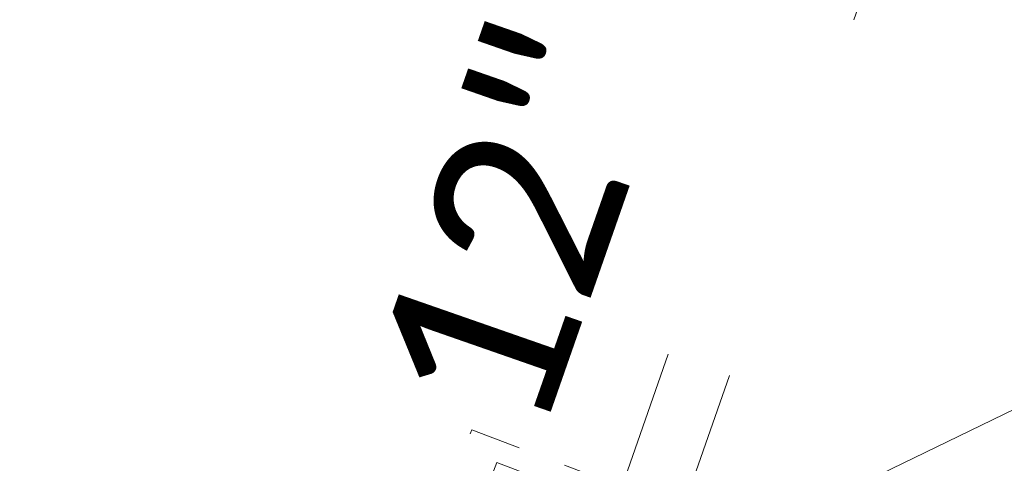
# Model space of a CAD drawing. Extents: x 413123 to 1465301, y 377724 to 504150.
# Tile 112 of 256: x 1463510 to 1463526, y 433114 to 433121. Entities that reach past the tile are written whole.
import ezdxf

# ---------------------------------------------------------------- set-up
doc = ezdxf.new("R2010")
doc.units = 0
doc.header["$MEASUREMENT"] = 0
for name, pattern in [('DGN Style 1', [8.732639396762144, 0.01453018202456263, -8.71810921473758]), ('DGN Style 2', [14.530182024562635, 8.71810921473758, -5.812072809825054]), ('DGN Style 3', [20.34225483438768, 14.53018202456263, -5.812072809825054]), ('DGN Style 4', [23.262821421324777, 11.62414561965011, -5.812072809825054, 0.01453018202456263, -5.812072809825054]), ('DGN Style 5', [10.171127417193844, 4.35905460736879, -5.812072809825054]), ('DGN Style 6', [27.636406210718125, 10.17112741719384, -5.812072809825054, 0.01453018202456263, -5.812072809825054, 0.01453018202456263, -5.812072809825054]), ('DGN Style 7', [29.06036404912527, 13.07716382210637, -5.812072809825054, 4.35905460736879, -5.812072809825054]), ('drainage01', [1.5999968, 0.8499983, -0.7499985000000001])]:
    doc.linetypes.add(name, pattern=pattern)
for name, color, linetype, lineweight in [('DR_X_Cells', 151, 'DGN Style 2', 0), ('DR_X_Cells (Construction)', 151, 'DGN Style 2', 0), ('DR_X_Storm_Sewer', 151, 'DGN Style 5', 0), ('DR_X_Text', 7, 'Continuous', 0), ('GK_Drainage_Nodes (Construction)', 7, 'Continuous', 53), ('PV_X_Curb', 120, 'DGN Style 1', 0), ('PV_X_EOP', 7, 'DGN Style 3', 0)]:
    doc.layers.add(name, color=color, linetype=linetype, lineweight=lineweight)
doc.layers.add('SV_Observation (Construction)', color=97, linetype='DGN Style 1', lineweight=0, transparency=0.9)
doc.styles.add('X_Straight-Normal LS 0.50', font='calibril.ttf', dxfattribs={"height": 0.13999972})
doc.styles.add('X_Straight-Normal LS 0.50_0', font='calibril.ttf')
doc.dimstyles.new('X_Dec-0  Masked  Straight', dxfattribs={"dimtxt": 0.13999972, "dimasz": 0.13999972, "dimexe": 0.06999986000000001, "dimexo": 0.06999986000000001, "dimgap": 0.06999986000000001, "dimtad": 1, "dimdec": 0, "dimzin": 3, "dimdsep": 46, "dimtxsty": 'X_Straight-Normal LS 0.50_0', "dimcen": 0, "dimclrd": 7, "dimclre": 7, "dimaunit": 1, "dimadec": 4, "dimazin": 2, "dimtfac": 1, "dimtdec": 0, "dimtofl": 0, "dimtmove": 1, "dimatfit": 1, "dimfxl": 1, "dimtolj": 1, "dimtzin": 3, "dimlwd": 0, "dimlwe": 0, "dimarcsym": 0})

# ---------------------------------------------------------------- blocks, each defined once
blk = doc.blocks.new('CB3-X_17')
at = {"layer": 'DR_X_Cells', "color": 151, "linetype": 'Continuous', "lineweight": 0}
for p, q in [((-2.499994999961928, -0.6258775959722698), (-1.875822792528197, 0)), ((-0.3146654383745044, -1.833329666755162), (1.513668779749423, 0)), ((-2.499994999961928, -1.758795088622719), (-0.7459922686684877, -1.164153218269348e-10)), ((-1.444495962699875, -1.833329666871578), (0.3838382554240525, -1.164153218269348e-10)), ((0.8151650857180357, -1.833329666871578), (2.499994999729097, -0.1438963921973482)), ((1.944995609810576, -1.833329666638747), (2.499994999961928, -1.276813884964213))]:
    blk.add_line(p, q, dxfattribs=at)
at = {"layer": 'DR_X_Cells', "color": 151, "linetype": 'drainage01', "lineweight": 0}
blk.add_3dface([(-3.041660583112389, 1.417497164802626), (3.041660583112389, 1.417497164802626), (3.041660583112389, -2.166662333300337), (-3.041660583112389, -2.166662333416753)], dxfattribs=at)
at = {"layer": 'DR_X_Cells', "color": 151, "linetype": 'Continuous', "lineweight": 0}
blk.add_3dface([(-2.499994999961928, -1.164153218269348e-10), (2.499994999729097, -2.328306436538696e-10), (2.499994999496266, -1.833329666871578), (-2.499995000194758, -1.833329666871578)], dxfattribs=at)
at = {"layer": 'DR_X_Cells (Construction)', "color": 20, "linetype": 'drainage01', "lineweight": 0}
blk.add_3dface([(-2.374995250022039, 0.7499984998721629), (2.374995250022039, 0.7499984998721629), (2.374995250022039, -1.499996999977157), (-2.374995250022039, -1.499996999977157)], dxfattribs=at)
at = {"layer": 'GK_Drainage_Nodes (Construction)', "color": 21, "linetype": 'DGN Style 2', "lineweight": 53}
blk.add_point((-2.328306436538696e-10, 1.416663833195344), dxfattribs=at)
at = {"layer": 'GK_Drainage_Nodes (Construction)', "color": 61, "linetype": 'DGN Style 6', "lineweight": 53}
for p in [(0, 0.7499984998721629), (-2.374995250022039, -0.3749992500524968), (2.374995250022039, -0.3749992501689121), (0, -1.499996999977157)]:
    blk.add_point(p, dxfattribs=at)
at = {"layer": 'GK_Drainage_Nodes (Construction)', "color": 21, "linetype": 'DGN Style 5', "lineweight": 53}
blk.add_point((0, 0), dxfattribs=at)
at = {"layer": 'GK_Drainage_Nodes (Construction)', "color": 40, "linetype": 'DGN Style 4', "lineweight": 53}
blk.add_point((0, 0), dxfattribs=at)
at = {"layer": 'GK_Drainage_Nodes (Construction)', "color": 151, "linetype": 'DGN Style 7', "lineweight": 53}
blk.add_point((0, -0.3749992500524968), dxfattribs=at)
at = {"layer": 'GK_Drainage_Nodes (Construction)', "color": 223, "linetype": 'DGN Style 1', "lineweight": 53}
blk.add_point((-2.328306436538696e-10, -2.166662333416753), dxfattribs=at)

msp = doc.modelspace()

# ---------------------------------------------------------------- linework, layer by layer
at = {"layer": 'DR_X_Storm_Sewer'}
for p, q in [((1463518.947702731, 433111.665104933, 572.1734611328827), (1463524.105510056, 433126.4447667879, 572.1734611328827)), ((1463519.8918609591, 433111.3356125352, 572.1734611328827), (1463525.0496682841, 433126.1152743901, 572.1734611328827))]:
    msp.add_line(p, q, dxfattribs=at)
at = {"layer": 'PV_X_Curb'}
for points, knots in [([(1463694.730807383, 433042.1012902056, 573.2000085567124), (1463688.122071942, 433044.6665198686, 573.2117681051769), (1463681.5133365, 433047.2317495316, 573.2235276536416), (1463674.904601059, 433049.7969791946, 573.2352872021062), (1463669.906627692, 433051.7384291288, 573.2422034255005), (1463664.908654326, 433053.679879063, 573.249119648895), (1463659.910680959, 433055.6213289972, 573.2560358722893), (1463659.31440991, 433055.8530469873, 573.3282538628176), (1463658.718138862, 433056.0847649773, 573.400471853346), (1463658.121867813, 433056.3164829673, 573.4726898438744), (1463656.811811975, 433056.8455353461, 573.4691755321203), (1463655.501756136, 433057.3745877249, 573.4656612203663), (1463654.191700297, 433057.9036401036, 573.4621469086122), (1463647.078403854, 433060.7016199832, 573.4311409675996), (1463639.965107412, 433063.4995998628, 573.4001350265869), (1463632.851810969, 433066.2975797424, 573.3691290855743), (1463626.603526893, 433068.7760307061, 573.3262890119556), (1463620.355242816, 433071.25448167, 573.2834489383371), (1463614.10695874, 433073.7329326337, 573.2406088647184), (1463606.821724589, 433076.5483492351, 573.1778320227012), (1463599.536490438, 433079.3637658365, 573.1150551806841), (1463592.251256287, 433082.1791824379, 573.052278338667), (1463585.048675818, 433085.0513616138, 572.9767093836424), (1463577.846095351, 433087.9235407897, 572.901140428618), (1463570.643514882, 433090.7957199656, 572.8255714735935), (1463568.520856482, 433091.6009161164, 572.8136526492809), (1463566.398198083, 433092.4061122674, 572.8017338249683), (1463564.275539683, 433093.2113084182, 572.7898150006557), (1463563.658286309, 433093.4932407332, 572.723361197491), (1463563.041032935, 433093.7751730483, 572.6569073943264), (1463562.423779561, 433094.0571053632, 572.5904535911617), (1463557.897842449, 433095.8076798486, 572.5495712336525), (1463553.371905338, 433097.5582543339, 572.5086888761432), (1463548.845968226, 433099.3088288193, 572.4678065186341), (1463541.746736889, 433102.0973839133, 572.4116307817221), (1463534.647505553, 433104.8859390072, 572.3554550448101), (1463527.548274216, 433107.6744941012, 572.2992793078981), (1463527.099574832, 433107.8541490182, 572.3819727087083), (1463526.650875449, 433108.0338039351, 572.4646661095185), (1463526.202176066, 433108.2134588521, 572.5473595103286), (1463518.442801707, 433111.2934591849, 572.5872886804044), (1463510.683427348, 433114.3734595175, 572.6272178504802), (1463502.924052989, 433117.4534598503, 572.6671470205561), (1463495.101662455, 433120.5759616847, 572.6180249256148), (1463487.279271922, 433123.6984635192, 572.5689028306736), (1463479.456881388, 433126.8209653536, 572.5197807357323), (1463474.540841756, 433128.7396558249, 572.5305568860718), (1463469.624802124, 433130.6583462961, 572.5413330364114), (1463464.708762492, 433132.5770367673, 572.5521091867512), (1463464.15178183, 433132.7738995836, 572.4839343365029), (1463463.594801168, 433132.9707623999, 572.4157594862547), (1463463.037820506, 433133.1676252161, 572.3475846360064), (1463455.395093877, 433136.1460172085, 572.2965798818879), (1463447.752367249, 433139.1244092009, 572.2455751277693), (1463440.10964062, 433142.1028011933, 572.1945703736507), (1463439.463345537, 433142.3911085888, 572.2249332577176), (1463438.817050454, 433142.6794159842, 572.2552961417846), (1463438.170755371, 433142.9677233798, 572.2856590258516), (1463431.589276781, 433145.5431962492, 572.3185177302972), (1463425.007798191, 433148.1186691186, 572.351376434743), (1463418.4263196, 433150.6941419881, 572.3842351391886), (1463413.565512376, 433152.6091060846, 572.3506952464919), (1463408.704705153, 433154.5240701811, 572.3171553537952), (1463403.843897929, 433156.4390342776, 572.2836154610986), (1463402.295983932, 433157.0721267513, 572.2966227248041), (1463400.748069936, 433157.7052192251, 572.3096299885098), (1463399.20015594, 433158.3383116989, 572.3226372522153), (1463398.571326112, 433158.6030358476, 572.2531442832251), (1463397.942496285, 433158.8677599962, 572.1836513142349), (1463397.313666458, 433159.1324841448, 572.1141583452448), (1463389.499427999, 433162.1494767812, 572.1431257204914), (1463381.68518954, 433165.1664694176, 572.172093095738), (1463373.87095108, 433168.1834620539, 572.2010604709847), (1463373.202610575, 433168.4242856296, 572.2485422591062), (1463372.53427007, 433168.6651092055, 572.2960240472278), (1463371.865929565, 433168.9059327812, 572.3435058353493), (1463366.852918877, 433170.8940812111, 572.309207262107), (1463361.839908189, 433172.882229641, 572.2749086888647), (1463356.826897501, 433174.8703780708, 572.2406101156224), (1463350.263613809, 433177.4130764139, 572.2105829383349), (1463343.700330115, 433179.955774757, 572.1805557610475), (1463337.137046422, 433182.4984731, 572.1505285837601), (1463332.732110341, 433184.1753668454, 572.1399057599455), (1463328.327174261, 433185.8522605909, 572.129282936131), (1463323.922238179, 433187.5291543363, 572.1186601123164), (1463323.550514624, 433187.6736224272, 572.0672464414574), (1463323.17879107, 433187.8180905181, 572.0158327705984), (1463322.807067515, 433187.9625586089, 571.9644190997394), (1463314.242457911, 433191.4677850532, 571.9189611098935), (1463305.677848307, 433194.9730114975, 571.8735031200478), (1463297.113238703, 433198.4782379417, 571.8280451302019), (1463296.447798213, 433198.6498683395, 571.8729159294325), (1463295.782357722, 433198.8214987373, 571.917786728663), (1463295.116917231, 433198.9931291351, 571.9626575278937), (1463288.43623397, 433201.6173953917, 571.9595616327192), (1463281.755550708, 433204.2416616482, 571.9564657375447), (1463275.074867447, 433206.8659279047, 571.9533698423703), (1463270.698621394, 433208.5836220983, 571.955071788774), (1463266.322375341, 433210.3013162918, 571.9567737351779), (1463261.946129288, 433212.0190104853, 571.9584756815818), (1463261.255964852, 433212.2907585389, 571.8814296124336), (1463260.565800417, 433212.5625065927, 571.8043835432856), (1463259.875635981, 433212.8342546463, 571.7273374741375), (1463253.221984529, 433215.4661261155, 571.684237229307), (1463246.568333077, 433218.0979975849, 571.6411369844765), (1463239.914681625, 433220.7298690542, 571.5980367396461), (1463232.697418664, 433223.5591135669, 571.584901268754), (1463225.480155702, 433226.3883580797, 571.5717657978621), (1463218.262892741, 433229.2176025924, 571.5586303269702), (1463212.689928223, 433231.3845503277, 571.501804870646), (1463207.116963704, 433233.5514980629, 571.4449794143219), (1463201.543999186, 433235.7184457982, 571.3881539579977), (1463197.702392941, 433237.2969398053, 571.3824755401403), (1463193.860786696, 433238.8754338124, 571.376797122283), (1463190.01918045, 433240.4539278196, 571.3711187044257), (1463189.420555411, 433240.6641899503, 571.4587546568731), (1463188.821930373, 433240.874452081, 571.5463906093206), (1463188.223305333, 433241.0847142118, 571.6340265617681), (1463185.054584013, 433242.3131517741, 571.6250500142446), (1463181.885862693, 433243.5415893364, 571.6160734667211), (1463178.717141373, 433244.7700268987, 571.6070969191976), (1463171.181422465, 433247.7347391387, 571.5342143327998), (1463163.645703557, 433250.6994513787, 571.4613317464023), (1463156.10998465, 433253.6641636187, 571.3884491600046), (1463148.761307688, 433256.5197229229, 571.322577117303), (1463141.412630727, 433259.3752822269, 571.2567050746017), (1463134.063953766, 433262.2308415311, 571.1908330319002), (1463126.984343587, 433264.9936274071, 571.2120531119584), (1463119.904733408, 433267.756413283, 571.2332731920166), (1463112.82512323, 433270.519199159, 571.2544932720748), (1463106.948373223, 433272.8554993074, 571.272380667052), (1463101.071623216, 433275.1917994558, 571.290268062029), (1463095.19487321, 433277.5280996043, 571.3081554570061), (1463087.382378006, 433280.5556578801, 571.2445784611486), (1463079.569882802, 433283.583216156, 571.1810014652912), (1463071.757387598, 433286.6107744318, 571.1174244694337), (1463067.011834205, 433288.4980060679, 571.0790224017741), (1463062.266280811, 433290.385237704, 571.0406203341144), (1463057.520727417, 433292.27246934, 571.0022182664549), (1463052.596696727, 433294.1302708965, 570.9741905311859), (1463047.672666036, 433295.988072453, 570.946162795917), (1463042.748635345, 433297.8458740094, 570.9181350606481), (1463040.996474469, 433298.028892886, 570.6600759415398), (1463037.884741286, 433298.0614564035, 570.3732611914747), (1463033.533792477, 433297.4811137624, 570.213053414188), (1463028.578927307, 433295.8351240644, 570.8846791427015), (1463025.750437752, 433293.3300609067, 570.5443428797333), (1463024.222435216, 433291.00068514, 570.5092220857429), (1463023.412434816, 433289.7658735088, 570.490604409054), (1463022.602434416, 433288.5310618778, 570.4719867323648), (1463021.792434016, 433287.2962502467, 570.4533690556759), (1463021.001432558, 433285.3732457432, 570.5012869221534), (1463020.2104311, 433283.4502412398, 570.549204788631), (1463019.419429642, 433281.5272367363, 570.5971226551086), (1463018.531487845, 433279.3825151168, 570.6481372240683), (1463017.643546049, 433277.2377934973, 570.6991517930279), (1463016.755604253, 433275.0930718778, 570.7501663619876), (1463014.741467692, 433270.0950215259, 570.9656913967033), (1463012.727331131, 433265.096971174, 571.181216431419), (1463010.71319457, 433260.0989208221, 571.3967414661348)], [0, 0, 0, 0, 0.01923076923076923, 0.01923076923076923, 0.01923076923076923, 0.03846153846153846, 0.03846153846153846, 0.03846153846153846, 0.05769230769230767, 0.05769230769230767, 0.05769230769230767, 0.07692307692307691, 0.07692307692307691, 0.07692307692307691, 0.09615384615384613, 0.09615384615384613, 0.09615384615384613, 0.1153846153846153, 0.1153846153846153, 0.1153846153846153, 0.1346153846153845, 0.1346153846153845, 0.1346153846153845, 0.1538461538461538, 0.1538461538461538, 0.1538461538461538, 0.1730769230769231, 0.1730769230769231, 0.1730769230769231, 0.1923076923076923, 0.1923076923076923, 0.1923076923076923, 0.2115384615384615, 0.2115384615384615, 0.2115384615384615, 0.2307692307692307, 0.2307692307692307, 0.2307692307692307, 0.25, 0.25, 0.25, 0.269230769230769, 0.269230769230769, 0.269230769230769, 0.2884615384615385, 0.2884615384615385, 0.2884615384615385, 0.3076923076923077, 0.3076923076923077, 0.3076923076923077, 0.3269230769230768, 0.3269230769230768, 0.3269230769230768, 0.3461538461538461, 0.3461538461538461, 0.3461538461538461, 0.3653846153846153, 0.3653846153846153, 0.3653846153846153, 0.3846153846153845, 0.3846153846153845, 0.3846153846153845, 0.4038461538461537, 0.4038461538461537, 0.4038461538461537, 0.423076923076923, 0.423076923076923, 0.423076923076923, 0.4423076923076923, 0.4423076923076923, 0.4423076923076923, 0.4615384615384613, 0.4615384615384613, 0.4615384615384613, 0.4807692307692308, 0.4807692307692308, 0.4807692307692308, 0.5, 0.5, 0.5, 0.5192307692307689, 0.5192307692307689, 0.5192307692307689, 0.538461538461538, 0.538461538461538, 0.538461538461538, 0.5576923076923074, 0.5576923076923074, 0.5576923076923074, 0.576923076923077, 0.576923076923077, 0.576923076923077, 0.5961538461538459, 0.5961538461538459, 0.5961538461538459, 0.6153846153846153, 0.6153846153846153, 0.6153846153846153, 0.6346153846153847, 0.6346153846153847, 0.6346153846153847, 0.6538461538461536, 0.6538461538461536, 0.6538461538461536, 0.673076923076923, 0.673076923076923, 0.673076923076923, 0.6923076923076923, 0.6923076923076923, 0.6923076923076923, 0.7115384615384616, 0.7115384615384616, 0.7115384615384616, 0.7307692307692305, 0.7307692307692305, 0.7307692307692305, 0.7499999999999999, 0.7499999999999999, 0.7499999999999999, 0.7692307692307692, 0.7692307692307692, 0.7692307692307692, 0.7884615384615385, 0.7884615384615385, 0.7884615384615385, 0.8076923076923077, 0.8076923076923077, 0.8076923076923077, 0.826923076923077, 0.826923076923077, 0.826923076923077, 0.846153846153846, 0.846153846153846, 0.846153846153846, 0.8653846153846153, 0.8653846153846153, 0.8653846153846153, 0.8846153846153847, 0.8846153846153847, 0.8846153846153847, 0.9038461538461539, 0.9038461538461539, 0.9038461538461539, 0.9087225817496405, 0.9125585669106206, 0.9159702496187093, 0.9230769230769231, 0.9230769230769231, 0.9230769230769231, 0.9423076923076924, 0.9423076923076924, 0.9423076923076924, 0.9615384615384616, 0.9615384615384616, 0.9615384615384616, 0.9807692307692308, 0.9807692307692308, 0.9807692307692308, 1, 1, 1, 1]), ([(1464212.130625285, 432930.1921386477, 574.8569475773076), (1464211.309927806, 432926.6717508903, 574.8043550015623), (1464208.620583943, 432919.4336842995, 574.59247811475), (1464203.942792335, 432911.4759950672, 574.9755149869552), (1464198.528113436, 432907.065000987, 574.3013993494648), (1464195.129930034, 432904.9843538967, 574.1567793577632), (1464190.424056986, 432902.8821727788, 574.9491376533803), (1464184.484657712, 432901.1540257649, 574.5405969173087), (1464177.178004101, 432901.5982480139, 574.618938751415), (1464172.360644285, 432902.5498269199, 574.540636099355), (1464170.098213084, 432903.4430988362, 574.5563680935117), (1464162.859082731, 432906.3013125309, 574.606705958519), (1464155.619952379, 432909.1595262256, 574.6570438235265), (1464148.380822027, 432912.0177399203, 574.7073816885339), (1464141.151301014, 432914.8902431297, 574.7073216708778), (1464133.92178, 432917.7627463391, 574.7072616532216), (1464126.692258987, 432920.6352495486, 574.7072016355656), (1464118.299673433, 432923.8963305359, 574.7083911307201), (1464109.907087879, 432927.1574115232, 574.7095806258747), (1464101.514502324, 432930.4184925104, 574.7107701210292), (1464094.565360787, 432933.130540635, 574.7407559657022), (1464087.61621925, 432935.8425887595, 574.7707418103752), (1464080.667077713, 432938.554636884, 574.8007276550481), (1464073.934937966, 432941.2263393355, 574.8213669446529), (1464067.202798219, 432943.898041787, 574.8420062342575), (1464060.470658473, 432946.5697442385, 574.8626455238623), (1464057.576627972, 432947.7186628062, 574.8432796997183), (1464054.682597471, 432948.8675813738, 574.8239138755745), (1464051.788566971, 432950.0164999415, 574.8045480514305), (1464048.178118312, 432951.4627468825, 574.7485807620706), (1464044.567669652, 432952.9089938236, 574.6926134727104), (1464040.957220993, 432954.3552407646, 574.6366461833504), (1464036.026248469, 432956.2655431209, 574.6576247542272), (1464031.095275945, 432958.1758454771, 574.6786033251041), (1464026.164303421, 432960.0861478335, 574.6995818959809), (1464025.481248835, 432960.3621999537, 574.7846270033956), (1464024.798194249, 432960.6382520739, 574.8696721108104), (1464024.115139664, 432960.9143041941, 574.9547172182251), (1464019.953009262, 432962.5411523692, 574.9621940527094), (1464015.790878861, 432964.1680005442, 574.9696708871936), (1464011.628748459, 432965.7948487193, 574.977147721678), (1464011.04864364, 432966.0149524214, 574.8862879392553), (1464010.46853882, 432966.2350561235, 574.7954281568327), (1464009.888434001, 432966.4551598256, 574.7045683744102), (1464003.274891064, 432969.0729880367, 574.7150542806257), (1463996.661348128, 432971.6908162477, 574.7255401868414), (1463990.047805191, 432974.3086444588, 574.736026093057), (1463988.669673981, 432974.8809759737, 574.7338566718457), (1463987.29154277, 432975.4533074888, 574.7316872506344), (1463985.91341156, 432976.0256390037, 574.7295178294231), (1463985.302306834, 432976.2580753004, 574.8215004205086), (1463984.691202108, 432976.4905115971, 574.9134830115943), (1463984.080097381, 432976.7229478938, 575.0054656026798), (1463979.817419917, 432978.3858828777, 575.0066354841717), (1463975.554742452, 432980.0488178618, 575.0078053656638), (1463971.292064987, 432981.7117528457, 575.0089752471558), (1463963.356387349, 432984.9149377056, 575.0146263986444), (1463955.420709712, 432988.1181225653, 575.0202775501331), (1463947.485032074, 432991.3213074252, 575.0259287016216), (1463941.290077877, 432993.6868748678, 575.0083102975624), (1463935.095123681, 432996.0524423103, 574.990691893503), (1463928.900169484, 432998.4180097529, 574.9730734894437), (1463921.313287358, 433001.3706240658, 574.974915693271), (1463913.726405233, 433004.3232383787, 574.9767578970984), (1463906.139523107, 433007.2758526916, 574.9786001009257), (1463898.560596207, 433010.2391392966, 574.9626699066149), (1463890.981669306, 433013.2024259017, 574.9467397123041), (1463883.402742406, 433016.1657125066, 574.9308095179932), (1463881.345594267, 433016.9902447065, 574.9117253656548), (1463879.288446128, 433017.8147769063, 574.8926412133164), (1463877.231297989, 433018.6393091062, 574.8735570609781), (1463876.686567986, 433018.90836837, 574.7907628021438), (1463876.141837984, 433019.1774276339, 574.7079685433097), (1463875.597107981, 433019.4464868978, 574.6251742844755), (1463866.491552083, 433023.0102079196, 574.5286453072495), (1463857.385996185, 433026.5739289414, 574.4321163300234), (1463848.280440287, 433030.1376499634, 574.3355873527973), (1463842.273435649, 433032.5433451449, 574.290891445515), (1463836.26643101, 433034.9490403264, 574.2461955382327), (1463830.259426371, 433037.354735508, 574.2014996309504), (1463827.706954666, 433038.3596743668, 574.2016278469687), (1463825.154482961, 433039.3646132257, 574.2017560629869), (1463822.602011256, 433040.3695520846, 574.2018842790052), (1463822.273060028, 433040.5216812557, 574.2449460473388), (1463821.9441088, 433040.673810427, 574.2880078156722), (1463821.615157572, 433040.8259395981, 574.3310695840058), (1463814.081882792, 433043.8160048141, 574.2658061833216), (1463806.548608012, 433046.8060700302, 574.2005427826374), (1463799.015333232, 433049.7961352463, 574.1352793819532), (1463790.881392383, 433052.9784830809, 574.0409375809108), (1463782.747451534, 433056.1608309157, 573.9465957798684), (1463774.613510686, 433059.3431787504, 573.8522539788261), (1463767.30279864, 433062.1866842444, 573.7907467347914), (1463759.992086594, 433065.0301897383, 573.7292394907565), (1463752.681374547, 433067.8736952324, 573.6677322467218), (1463745.746627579, 433070.6484046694, 573.6115134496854), (1463738.81188061, 433073.4231141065, 573.5552946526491), (1463731.877133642, 433076.1978235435, 573.4990758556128), (1463723.920721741, 433079.269784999, 573.4558768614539), (1463715.96430984, 433082.3417464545, 573.412677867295), (1463708.007897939, 433085.4137079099, 573.3694788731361), (1463699.705494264, 433088.6982952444, 573.2960693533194), (1463691.40309059, 433091.9828825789, 573.2226598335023), (1463683.100686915, 433095.2674699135, 573.1492503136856), (1463675.369218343, 433098.3176278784, 573.0764007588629), (1463667.637749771, 433101.3677858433, 573.0035512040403), (1463659.906281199, 433104.4179438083, 572.9307016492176), (1463654.180695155, 433106.6960611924, 572.8929602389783), (1463648.455109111, 433108.9741785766, 572.855218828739), (1463642.729523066, 433111.2522959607, 572.8174774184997), (1463634.990870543, 433114.2968556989, 572.7735525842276), (1463627.252218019, 433117.3414154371, 572.7296277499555), (1463619.513565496, 433120.3859751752, 572.6857029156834), (1463610.349498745, 433123.93395352, 572.6620255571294), (1463601.185431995, 433127.4819318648, 572.6383481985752), (1463592.021365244, 433131.0299102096, 572.6146708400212), (1463584.379899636, 433134.0860580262, 572.5703305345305), (1463576.738434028, 433137.1422058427, 572.5259902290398), (1463569.096968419, 433140.1983536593, 572.4816499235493), (1463560.424944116, 433143.6374746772, 572.4263088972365), (1463551.752919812, 433147.0765956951, 572.3709678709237), (1463543.080895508, 433150.5157167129, 572.315626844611), (1463535.024004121, 433153.6725581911, 572.2917231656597), (1463526.967112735, 433156.8293996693, 572.2678194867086), (1463518.910221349, 433159.9862411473, 572.2439158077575), (1463505.273646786, 433165.3724393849, 572.2223349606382), (1463491.637072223, 433170.7586376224, 572.2007541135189), (1463478.00049766, 433176.1448358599, 572.1791732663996), (1463470.02998399, 433179.2607996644, 572.1634328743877), (1463462.05947032, 433182.3767634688, 572.1476924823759), (1463454.08895665, 433185.4927272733, 572.1319520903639), (1463447.976240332, 433187.9013968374, 572.1084402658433), (1463441.863524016, 433190.3100664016, 572.084928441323), (1463435.750807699, 433192.7187359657, 572.0614166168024), (1463430.533446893, 433194.7109056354, 572.0246570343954), (1463425.316086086, 433196.703075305, 571.9878974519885), (1463420.098725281, 433198.6952449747, 571.9511378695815), (1463420.088321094, 433198.7497997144, 571.9601351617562), (1463420.077916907, 433198.804354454, 571.9691324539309), (1463420.067512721, 433198.8589091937, 571.9781297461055)], [0, 0, 0, 0, 0.004233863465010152, 0.009367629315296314, 0.01063404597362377, 0.01259545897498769, 0.01409081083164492, 0.01684419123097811, 0.01986488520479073, 0.02272727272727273, 0.02272727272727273, 0.02272727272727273, 0.04545454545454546, 0.04545454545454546, 0.04545454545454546, 0.06818181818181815, 0.06818181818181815, 0.06818181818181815, 0.09090909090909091, 0.09090909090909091, 0.09090909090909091, 0.1136363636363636, 0.1136363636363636, 0.1136363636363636, 0.1363636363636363, 0.1363636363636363, 0.1363636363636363, 0.159090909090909, 0.159090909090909, 0.159090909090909, 0.1818181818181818, 0.1818181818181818, 0.1818181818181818, 0.2045454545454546, 0.2045454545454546, 0.2045454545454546, 0.2272727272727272, 0.2272727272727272, 0.2272727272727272, 0.2499999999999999, 0.2499999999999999, 0.2499999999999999, 0.2727272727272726, 0.2727272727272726, 0.2727272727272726, 0.2954545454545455, 0.2954545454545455, 0.2954545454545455, 0.3181818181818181, 0.3181818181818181, 0.3181818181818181, 0.3409090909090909, 0.3409090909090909, 0.3409090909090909, 0.3636363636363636, 0.3636363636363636, 0.3636363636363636, 0.3863636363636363, 0.3863636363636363, 0.3863636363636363, 0.4090909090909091, 0.4090909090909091, 0.4090909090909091, 0.4318181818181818, 0.4318181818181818, 0.4318181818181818, 0.4545454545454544, 0.4545454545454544, 0.4545454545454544, 0.4772727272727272, 0.4772727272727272, 0.4772727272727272, 0.4999999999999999, 0.4999999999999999, 0.4999999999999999, 0.5227272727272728, 0.5227272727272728, 0.5227272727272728, 0.5454545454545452, 0.5454545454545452, 0.5454545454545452, 0.5681818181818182, 0.5681818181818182, 0.5681818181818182, 0.5909090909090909, 0.5909090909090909, 0.5909090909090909, 0.6136363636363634, 0.6136363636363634, 0.6136363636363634, 0.6363636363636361, 0.6363636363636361, 0.6363636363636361, 0.6590909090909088, 0.6590909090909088, 0.6590909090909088, 0.6818181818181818, 0.6818181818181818, 0.6818181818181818, 0.7045454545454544, 0.7045454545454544, 0.7045454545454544, 0.7272727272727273, 0.7272727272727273, 0.7272727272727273, 0.75, 0.75, 0.75, 0.7727272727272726, 0.7727272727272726, 0.7727272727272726, 0.7954545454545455, 0.7954545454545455, 0.7954545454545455, 0.8181818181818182, 0.8181818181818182, 0.8181818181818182, 0.8409090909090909, 0.8409090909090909, 0.8409090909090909, 0.8636363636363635, 0.8636363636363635, 0.8636363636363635, 0.8863636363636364, 0.8863636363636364, 0.8863636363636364, 0.9090909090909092, 0.9090909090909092, 0.9090909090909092, 0.9318181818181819, 0.9318181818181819, 0.9318181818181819, 0.9545454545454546, 0.9545454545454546, 0.9545454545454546, 0.9772727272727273, 0.9772727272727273, 0.9772727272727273, 1, 1, 1, 1])]:
    msp.add_open_spline(points, degree=3, knots=knots, dxfattribs=at)
at = {"layer": 'PV_X_EOP'}
for points, knots in [([(1463695.37345491, 433042.3269481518, 573.2056029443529), (1463695.118355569, 433042.4173281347, 573.1929567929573), (1463694.863256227, 433042.5077081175, 573.1803106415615), (1463694.608156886, 433042.5980881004, 573.1676644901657), (1463688.127196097, 433045.133574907, 573.1638691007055), (1463681.646235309, 433047.6690617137, 573.1600737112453), (1463675.165274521, 433050.2045485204, 573.1562783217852), (1463668.255959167, 433052.9440202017, 573.1540820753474), (1463661.346643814, 433055.6834918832, 573.1518858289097), (1463654.437328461, 433058.4229635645, 573.149689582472), (1463647.338400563, 433061.2071824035, 573.1301154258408), (1463640.239472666, 433063.9914012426, 573.1105412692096), (1463633.140544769, 433066.7756200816, 573.0909671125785), (1463626.823799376, 433069.2202639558, 573.0453158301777), (1463620.507053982, 433071.6649078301, 572.999664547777), (1463614.190308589, 433074.1095517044, 572.9540132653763), (1463606.930945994, 433076.9629614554, 572.8967218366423), (1463599.671583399, 433079.8163712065, 572.8394304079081), (1463592.412220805, 433082.6697809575, 572.7821389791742), (1463585.208613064, 433085.5359198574, 572.7224006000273), (1463578.005005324, 433088.4020587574, 572.6626622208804), (1463570.801397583, 433091.2681976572, 572.6029238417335), (1463563.539543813, 433094.1288766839, 572.5195568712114), (1463556.277690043, 433096.9895557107, 572.4361899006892), (1463549.015836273, 433099.8502347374, 572.3528229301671), (1463541.464235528, 433102.896740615, 572.3143753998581), (1463533.912634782, 433105.9432464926, 572.2759278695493), (1463526.361034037, 433108.9897523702, 572.2374803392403), (1463524.510466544, 433109.6486739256, 572.222419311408), (1463522.659899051, 433110.307595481, 572.2073582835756), (1463520.809331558, 433110.9665170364, 572.1922972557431), (1463520.996148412, 433111.478044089, 572.2051758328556), (1463521.182965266, 433111.9895711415, 572.2180544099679), (1463521.36978212, 433112.5010981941, 572.2309329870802), (1463520.520611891, 433112.8412018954, 572.2365752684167), (1463519.671441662, 433113.1813055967, 572.2422175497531), (1463518.822271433, 433113.5214092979, 572.2478598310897), (1463518.644435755, 433113.0349413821, 572.2388127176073), (1463518.466600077, 433112.5484734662, 572.229765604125), (1463518.288764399, 433112.0620055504, 572.2207184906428), (1463514.835464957, 433113.4033588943, 572.2367800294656), (1463511.382165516, 433114.7447122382, 572.2528415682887), (1463507.928866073, 433116.0860655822, 572.2689031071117), (1463493.594865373, 433121.7420238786, 572.2482959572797), (1463479.260864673, 433127.3979821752, 572.2276888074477), (1463464.926863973, 433133.0539404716, 572.2070816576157), (1463449.455525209, 433139.0728186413, 572.1640707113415), (1463433.984186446, 433145.0916968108, 572.1210597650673), (1463418.512847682, 433151.1105749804, 572.0780488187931), (1463413.328996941, 433153.1553309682, 572.0135393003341), (1463408.145146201, 433155.200086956, 571.9490297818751), (1463402.961295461, 433157.2448429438, 571.8845202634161), (1463403.132465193, 433157.7716799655, 571.9190447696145), (1463403.303634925, 433158.2985169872, 571.953569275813), (1463403.474804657, 433158.825354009, 571.9880937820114), (1463402.600267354, 433159.1613721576, 571.9863420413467), (1463401.725730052, 433159.4973903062, 571.984590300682), (1463400.851192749, 433159.8334084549, 571.9828385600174), (1463400.653049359, 433159.3552482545, 571.9439093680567), (1463400.454905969, 433158.8770880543, 571.9049801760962), (1463400.256762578, 433158.3989278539, 571.8660509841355), (1463399.322085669, 433158.774478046, 571.9116587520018), (1463398.387408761, 433159.150028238, 571.9572665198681), (1463397.452731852, 433159.5255784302, 572.0028742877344), (1463389.04126259, 433162.8168634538, 571.9920574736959), (1463380.629793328, 433166.1081484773, 571.9812406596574), (1463372.218324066, 433169.3994335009, 571.9704238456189), (1463367.156032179, 433171.3851717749, 571.9528553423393), (1463362.093740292, 433173.370910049, 571.9352868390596), (1463357.031448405, 433175.3566483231, 571.91771833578), (1463350.485608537, 433177.9162151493, 571.9032139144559), (1463343.93976867, 433180.4757819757, 571.8887094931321), (1463337.393928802, 433183.0353488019, 571.8742050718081), (1463332.955818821, 433184.7683232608, 571.8612483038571), (1463328.517708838, 433186.5012977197, 571.8482915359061), (1463324.079598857, 433188.2342721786, 571.835334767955), (1463307.834725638, 433194.592922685, 571.7755947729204), (1463291.58985242, 433200.9515731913, 571.7158547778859), (1463275.344979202, 433207.3102236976, 571.6561147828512), (1463270.255842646, 433209.3105723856, 571.6395679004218), (1463265.16670609, 433211.3109210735, 571.6230210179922), (1463260.077569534, 433213.3112697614, 571.6064741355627), (1463253.452444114, 433215.9179517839, 571.5595870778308), (1463246.827318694, 433218.5246338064, 571.5127000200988), (1463240.202193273, 433221.1313158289, 571.4658129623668), (1463232.962477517, 433223.9732301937, 571.4532933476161), (1463225.722761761, 433226.8151445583, 571.4407737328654), (1463218.483046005, 433229.6570589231, 571.4282541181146), (1463212.90690448, 433231.8646312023, 571.4088467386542), (1463207.330762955, 433234.0722034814, 571.3894393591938), (1463201.754621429, 433236.2797757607, 571.3700319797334), (1463194.142429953, 433239.2572758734, 571.3409586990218), (1463186.530238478, 433242.2347759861, 571.3118854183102), (1463178.918047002, 433245.2122760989, 571.2828121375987), (1463169.428496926, 433248.9128530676, 571.1919051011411), (1463159.93894685, 433252.6134300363, 571.1009980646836), (1463150.449396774, 433256.314007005, 571.0100910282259), (1463145.077359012, 433258.4557943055, 570.9673048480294), (1463139.70532125, 433260.5975816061, 570.9245186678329), (1463134.333283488, 433262.7393689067, 570.8817324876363), (1463132.297653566, 433263.5246301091, 570.8037126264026), (1463130.262023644, 433264.3098913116, 570.7256927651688), (1463128.226393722, 433265.0951525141, 570.6476729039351), (1463128.413443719, 433265.4813551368, 570.6980714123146), (1463128.600493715, 433265.8675577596, 570.748469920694), (1463128.787543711, 433266.2537603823, 570.7988684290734), (1463127.919822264, 433266.676285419, 570.7925938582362), (1463127.052100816, 433267.0988104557, 570.786319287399), (1463126.184379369, 433267.5213354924, 570.7800447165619), (1463126.004706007, 433267.0870623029, 570.7088488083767), (1463125.825032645, 433266.6527891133, 570.6376529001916), (1463125.645359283, 433266.2185159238, 570.5664569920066), (1463121.458270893, 433267.8591123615, 570.6667666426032), (1463117.271182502, 433269.4997087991, 570.7670762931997), (1463113.084094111, 433271.1403052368, 570.8673859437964), (1463107.189564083, 433273.4271367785, 570.8747985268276), (1463101.295034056, 433275.7139683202, 570.8822111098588), (1463095.400504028, 433278.0007998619, 570.88962369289), (1463087.576983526, 433281.0591137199, 570.8606773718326), (1463079.753463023, 433284.117427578, 570.8317310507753), (1463071.92994252, 433287.175741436, 570.8027847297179), (1463067.216062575, 433289.0371870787, 570.7609532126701), (1463062.502182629, 433290.8986327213, 570.7191216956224), (1463057.788302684, 433292.7600783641, 570.6772901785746), (1463055.438489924, 433293.6549933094, 570.597871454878), (1463053.088677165, 433294.5499082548, 570.5184527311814), (1463050.738864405, 433295.4448232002, 570.4390340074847), (1463050.919405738, 433295.974786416, 570.493206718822), (1463051.099947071, 433296.5047496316, 570.547379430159), (1463051.280488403, 433297.0347128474, 570.6015521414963), (1463050.479713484, 433297.3478403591, 570.5996470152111), (1463049.678938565, 433297.660967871, 570.5977418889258), (1463048.878163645, 433297.9740953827, 570.5958367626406), (1463048.616684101, 433297.4827268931, 570.554312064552), (1463048.355204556, 433296.9913584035, 570.5127873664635), (1463048.093725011, 433296.499989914, 570.471262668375), (1463046.16244202, 433297.1796919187, 570.4532430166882), (1463044.231159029, 433297.8593939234, 570.4352233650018), (1463042.299876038, 433298.5390959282, 570.4172037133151), (1463040.683227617, 433298.6270722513, 570.3881765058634), (1463037.665619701, 433298.5647521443, 570.3323767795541), (1463033.387011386, 433297.9238663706, 570.2772123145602), (1463028.240821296, 433296.3164198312, 570.1397972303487), (1463025.314393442, 433293.7317706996, 570.0019896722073), (1463023.773730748, 433291.3674614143, 569.9858104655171), (1463022.862373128, 433289.9688870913, 569.9762398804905), (1463021.951015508, 433288.5703127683, 569.966669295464), (1463021.039657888, 433287.1717384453, 569.9570987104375)], [0, 0, 0, 0, 0.02083333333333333, 0.02083333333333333, 0.02083333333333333, 0.04166666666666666, 0.04166666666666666, 0.04166666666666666, 0.06249999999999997, 0.06249999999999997, 0.06249999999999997, 0.08333333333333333, 0.08333333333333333, 0.08333333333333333, 0.1041666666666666, 0.1041666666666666, 0.1041666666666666, 0.1249999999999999, 0.1249999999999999, 0.1249999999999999, 0.1458333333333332, 0.1458333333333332, 0.1458333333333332, 0.1666666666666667, 0.1666666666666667, 0.1666666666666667, 0.1875, 0.1875, 0.1875, 0.2083333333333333, 0.2083333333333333, 0.2083333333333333, 0.2291666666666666, 0.2291666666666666, 0.2291666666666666, 0.2499999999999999, 0.2499999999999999, 0.2499999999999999, 0.2708333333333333, 0.2708333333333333, 0.2708333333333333, 0.2916666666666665, 0.2916666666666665, 0.2916666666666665, 0.3125, 0.3125, 0.3125, 0.3333333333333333, 0.3333333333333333, 0.3333333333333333, 0.3541666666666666, 0.3541666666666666, 0.3541666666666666, 0.375, 0.375, 0.375, 0.3958333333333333, 0.3958333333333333, 0.3958333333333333, 0.4166666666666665, 0.4166666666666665, 0.4166666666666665, 0.4374999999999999, 0.4374999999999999, 0.4374999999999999, 0.4583333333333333, 0.4583333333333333, 0.4583333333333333, 0.4791666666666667, 0.4791666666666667, 0.4791666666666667, 0.4999999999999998, 0.4999999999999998, 0.4999999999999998, 0.5208333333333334, 0.5208333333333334, 0.5208333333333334, 0.5416666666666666, 0.5416666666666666, 0.5416666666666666, 0.5624999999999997, 0.5624999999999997, 0.5624999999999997, 0.5833333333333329, 0.5833333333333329, 0.5833333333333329, 0.6041666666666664, 0.6041666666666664, 0.6041666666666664, 0.625, 0.625, 0.625, 0.6458333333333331, 0.6458333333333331, 0.6458333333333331, 0.6666666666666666, 0.6666666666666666, 0.6666666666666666, 0.6875, 0.6875, 0.6875, 0.7083333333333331, 0.7083333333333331, 0.7083333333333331, 0.7291666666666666, 0.7291666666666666, 0.7291666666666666, 0.75, 0.75, 0.75, 0.7708333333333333, 0.7708333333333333, 0.7708333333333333, 0.7916666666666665, 0.7916666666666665, 0.7916666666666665, 0.8125, 0.8125, 0.8125, 0.8333333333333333, 0.8333333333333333, 0.8333333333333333, 0.8541666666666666, 0.8541666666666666, 0.8541666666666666, 0.875, 0.875, 0.875, 0.8958333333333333, 0.8958333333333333, 0.8958333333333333, 0.9166666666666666, 0.9166666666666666, 0.9166666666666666, 0.9375, 0.9375, 0.9375, 0.9583333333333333, 0.9583333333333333, 0.9583333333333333, 0.9631710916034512, 0.9674286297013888, 0.9713421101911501, 0.9791666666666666, 0.9791666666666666, 0.9791666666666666, 1, 1, 1, 1]), ([(1464214.200372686, 432930.0125938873, 574.6750505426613), (1464213.214898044, 432926.361571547, 574.6554390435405), (1464210.335317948, 432919.1136593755, 574.599029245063), (1464204.815820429, 432909.1018665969, 574.3565281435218), (1464195.494840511, 432902.6681098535, 574.2832162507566), (1464186.151923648, 432899.5681180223, 574.3579811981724), (1464179.771464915, 432899.4143722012, 574.2952422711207), (1464176.994920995, 432899.668020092, 574.2613856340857), (1464177.044937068, 432900.1320857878, 574.246040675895), (1464177.09495314, 432900.5961514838, 574.2306957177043), (1464177.144969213, 432901.0602171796, 574.2153507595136), (1464175.927058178, 432901.3040810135, 574.2430371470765), (1464174.709147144, 432901.5479448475, 574.2707235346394), (1464173.491236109, 432901.7918086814, 574.2984099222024), (1464172.308644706, 432902.1755399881, 574.3005170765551), (1464171.126053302, 432902.5592712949, 574.3026242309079), (1464169.943461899, 432902.9430026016, 574.3047313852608), (1464162.723370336, 432905.8427434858, 574.3155121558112), (1464155.503278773, 432908.7424843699, 574.3262929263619), (1464148.28318721, 432911.642225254, 574.3370736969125), (1464140.963550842, 432914.5045510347, 574.3540033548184), (1464133.643914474, 432917.3668768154, 574.3709330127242), (1464126.324278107, 432920.229202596, 574.3878626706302), (1464117.99499256, 432923.5208416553, 574.3850035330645), (1464109.665707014, 432926.8124807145, 574.3821443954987), (1464101.336421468, 432930.1041197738, 574.379285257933), (1464094.336812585, 432932.7637912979, 574.3758200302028), (1464087.337203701, 432935.4234628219, 574.3723548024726), (1464080.337594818, 432938.083134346, 574.3688895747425), (1464078.566977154, 432938.7843228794, 574.3609047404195), (1464076.79635949, 432939.4855114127, 574.3529199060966), (1464075.025741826, 432940.1866999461, 574.3449350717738), (1464074.785709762, 432939.7564827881, 574.378228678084), (1464074.545677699, 432939.3262656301, 574.4115222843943), (1464074.305645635, 432938.8960484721, 574.4448158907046), (1464073.469345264, 432939.1969356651, 574.4458787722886), (1464072.633044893, 432939.4978228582, 574.4469416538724), (1464071.796744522, 432939.7987100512, 574.4480045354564), (1464071.97040793, 432940.312748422, 574.4287374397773), (1464072.144071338, 432940.8267867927, 574.409470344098), (1464072.317734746, 432941.3408251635, 574.3902032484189), (1464068.292155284, 432942.9036241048, 574.4173304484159), (1464064.266575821, 432944.4664230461, 574.444457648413), (1464060.240996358, 432946.0292219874, 574.4715848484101), (1464057.404422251, 432947.1787736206, 574.4864594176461), (1464054.567848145, 432948.3283252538, 574.5013339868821), (1464051.731274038, 432949.477876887, 574.516208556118), (1464048.063307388, 432950.938260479, 574.5399384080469), (1464044.395340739, 432952.398644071, 574.5636682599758), (1464040.727374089, 432953.8590276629, 574.5873981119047), (1464034.963458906, 432956.1062960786, 574.5898090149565), (1464029.199543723, 432958.3535644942, 574.5922199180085), (1464023.43562854, 432960.6008329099, 574.5946308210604), (1464018.911872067, 432962.4084709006, 574.5961729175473), (1464014.388115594, 432964.2161088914, 574.5977150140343), (1464009.864359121, 432966.0237468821, 574.5992571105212), (1464003.210304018, 432968.6501103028, 574.6283223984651), (1463996.556248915, 432971.2764737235, 574.657387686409), (1463989.902193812, 432973.9028371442, 574.686452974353), (1463983.644315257, 432976.3395090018, 574.6736079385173), (1463977.386436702, 432978.7761808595, 574.6607629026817), (1463971.128558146, 432981.2128527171, 574.6479178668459), (1463963.156694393, 432984.301570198, 574.6367747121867), (1463955.184830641, 432987.390287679, 574.6256315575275), (1463947.212966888, 432990.47900516, 574.6144884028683), (1463942.061457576, 432992.5408900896, 574.6094202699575), (1463936.909948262, 432994.6027750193, 574.6043521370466), (1463931.758438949, 432996.664659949, 574.5992840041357), (1463931.530278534, 432996.2388306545, 574.6105157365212), (1463931.302118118, 432995.8130013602, 574.6217474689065), (1463931.073957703, 432995.3871720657, 574.632979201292), (1463930.282763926, 432995.6687107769, 574.6290528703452), (1463929.49157015, 432995.9502494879, 574.6251265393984), (1463928.700376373, 432996.2317881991, 574.6212002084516), (1463928.807214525, 432996.705476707, 574.599354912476), (1463928.914052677, 432997.1791652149, 574.5775096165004), (1463929.020890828, 432997.6528537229, 574.5556643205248), (1463921.266149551, 433000.7043133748, 574.5760262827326), (1463913.511408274, 433003.7557730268, 574.5963882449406), (1463905.756666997, 433006.8072326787, 574.6167502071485), (1463898.165981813, 433009.7920181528, 574.6054520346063), (1463890.575296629, 433012.776803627, 574.594153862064), (1463882.984611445, 433015.7615891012, 574.5828556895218), (1463880.966246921, 433016.5788460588, 574.5677215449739), (1463878.947882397, 433017.3961030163, 574.552587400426), (1463876.929517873, 433018.2133599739, 574.5374532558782), (1463867.305783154, 433022.067236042, 574.4562781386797), (1463857.682048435, 433025.9211121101, 574.3751030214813), (1463848.058313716, 433029.7749881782, 574.293927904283), (1463842.0887679, 433032.15228938, 574.255719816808), (1463836.119222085, 433034.5295905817, 574.2175117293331), (1463830.149676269, 433036.9068917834, 574.1793036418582), (1463819.702520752, 433040.977061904, 574.114036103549), (1463809.255365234, 433045.0472320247, 574.0487685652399), (1463798.808209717, 433049.1174021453, 573.9835010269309), (1463790.688310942, 433052.3725879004, 573.8786775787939), (1463782.568412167, 433055.6277736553, 573.7738541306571), (1463774.448513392, 433058.8829594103, 573.6690306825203), (1463767.127717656, 433061.7370183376, 573.6030643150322), (1463759.806921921, 433064.591077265, 573.537097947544), (1463752.486126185, 433067.4451361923, 573.471131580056), (1463745.56751996, 433070.1466192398, 573.433483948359), (1463738.648913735, 433072.8481022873, 573.3958363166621), (1463731.73030751, 433075.5495853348, 573.3581886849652), (1463723.782972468, 433078.7051245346, 573.309049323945), (1463715.835637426, 433081.8606637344, 573.2599099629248), (1463707.888302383, 433085.0162029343, 573.2107706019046), (1463699.550043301, 433088.2607631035, 573.1408028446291), (1463691.211784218, 433091.5053232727, 573.0708350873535), (1463682.873525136, 433094.7498834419, 573.000867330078), (1463675.16451759, 433097.807374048, 572.9256101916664), (1463667.455510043, 433100.8648646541, 572.8503530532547), (1463659.746502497, 433103.9223552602, 572.7750959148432), (1463653.994087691, 433106.172674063, 572.7096262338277), (1463648.241672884, 433108.4229928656, 572.6441565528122), (1463642.489258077, 433110.6733116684, 572.5786868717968), (1463636.478925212, 433113.0512697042, 572.4919426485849), (1463630.468592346, 433115.4292277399, 572.4051984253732), (1463624.458259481, 433117.8071857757, 572.3184542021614), (1463624.206116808, 433117.2726760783, 572.3829538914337), (1463623.953974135, 433116.738166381, 572.447453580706), (1463623.701831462, 433116.2036566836, 572.5119532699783), (1463622.025810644, 433116.809407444, 572.5010582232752), (1463620.349789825, 433117.4151582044, 572.4901631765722), (1463618.673769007, 433118.0209089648, 572.4792681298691), (1463618.897990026, 433118.6383812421, 572.4475864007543), (1463619.122211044, 433119.2558535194, 572.4159046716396), (1463619.346432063, 433119.8733257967, 572.3842229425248), (1463610.151052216, 433123.4149093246, 572.3947054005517), (1463600.955672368, 433126.9564928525, 572.4051878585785), (1463591.760292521, 433130.4980763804, 572.4156703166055), (1463584.186192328, 433133.515636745, 572.3803871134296), (1463576.612092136, 433136.5331971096, 572.3451039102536), (1463569.037991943, 433139.5507574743, 572.3098207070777), (1463560.349163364, 433142.995578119, 572.2824074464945), (1463551.660334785, 433146.4403987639, 572.2549941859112), (1463542.971506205, 433149.8852194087, 572.227580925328), (1463534.92764778, 433153.0839553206, 572.2016946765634), (1463526.883789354, 433156.2826912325, 572.175808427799), (1463518.839930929, 433159.4814271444, 572.1499221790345), (1463505.060674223, 433164.8741050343, 572.1234911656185), (1463491.281417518, 433170.2667829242, 572.0970601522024), (1463477.502160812, 433175.6594608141, 572.0706291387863), (1463469.594324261, 433178.7703649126, 572.0379597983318), (1463461.68648771, 433181.8812690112, 572.0052904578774), (1463453.778651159, 433184.9921731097, 571.9726211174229), (1463447.751023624, 433187.3871797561, 571.9442134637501), (1463441.723396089, 433189.7821864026, 571.9158058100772), (1463435.695768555, 433192.1771930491, 571.8873981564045), (1463430.410020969, 433194.2126202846, 571.8528707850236), (1463425.124273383, 433196.2480475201, 571.8183434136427), (1463419.838525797, 433198.2834747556, 571.7838160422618)], [0, 0, 0, 0, 0.004335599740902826, 0.00918217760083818, 0.01294602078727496, 0.01724212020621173, 0.02040816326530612, 0.02040816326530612, 0.02040816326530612, 0.04081632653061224, 0.04081632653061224, 0.04081632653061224, 0.06122448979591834, 0.06122448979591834, 0.06122448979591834, 0.08163265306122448, 0.08163265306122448, 0.08163265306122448, 0.1020408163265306, 0.1020408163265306, 0.1020408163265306, 0.1224489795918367, 0.1224489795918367, 0.1224489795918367, 0.1428571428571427, 0.1428571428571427, 0.1428571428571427, 0.163265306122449, 0.163265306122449, 0.163265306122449, 0.1836734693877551, 0.1836734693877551, 0.1836734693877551, 0.2040816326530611, 0.2040816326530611, 0.2040816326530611, 0.2244897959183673, 0.2244897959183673, 0.2244897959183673, 0.2448979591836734, 0.2448979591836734, 0.2448979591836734, 0.2653061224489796, 0.2653061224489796, 0.2653061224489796, 0.2857142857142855, 0.2857142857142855, 0.2857142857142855, 0.3061224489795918, 0.3061224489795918, 0.3061224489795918, 0.3265306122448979, 0.3265306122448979, 0.3265306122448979, 0.346938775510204, 0.346938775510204, 0.346938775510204, 0.3673469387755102, 0.3673469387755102, 0.3673469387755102, 0.3877551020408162, 0.3877551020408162, 0.3877551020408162, 0.4081632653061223, 0.4081632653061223, 0.4081632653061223, 0.4285714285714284, 0.4285714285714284, 0.4285714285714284, 0.4489795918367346, 0.4489795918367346, 0.4489795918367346, 0.4693877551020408, 0.4693877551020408, 0.4693877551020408, 0.4897959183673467, 0.4897959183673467, 0.4897959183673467, 0.5102040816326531, 0.5102040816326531, 0.5102040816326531, 0.5306122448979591, 0.5306122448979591, 0.5306122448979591, 0.5510204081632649, 0.5510204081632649, 0.5510204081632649, 0.571428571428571, 0.571428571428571, 0.571428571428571, 0.5918367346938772, 0.5918367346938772, 0.5918367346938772, 0.6122448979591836, 0.6122448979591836, 0.6122448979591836, 0.6326530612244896, 0.6326530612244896, 0.6326530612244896, 0.6530612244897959, 0.6530612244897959, 0.6530612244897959, 0.673469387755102, 0.673469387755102, 0.673469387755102, 0.6938775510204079, 0.6938775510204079, 0.6938775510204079, 0.7142857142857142, 0.7142857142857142, 0.7142857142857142, 0.7346938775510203, 0.7346938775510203, 0.7346938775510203, 0.7551020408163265, 0.7551020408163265, 0.7551020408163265, 0.7755102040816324, 0.7755102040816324, 0.7755102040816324, 0.7959183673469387, 0.7959183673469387, 0.7959183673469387, 0.8163265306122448, 0.8163265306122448, 0.8163265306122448, 0.836734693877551, 0.836734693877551, 0.836734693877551, 0.8571428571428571, 0.8571428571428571, 0.8571428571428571, 0.8775510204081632, 0.8775510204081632, 0.8775510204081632, 0.8979591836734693, 0.8979591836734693, 0.8979591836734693, 0.9183673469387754, 0.9183673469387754, 0.9183673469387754, 0.9387755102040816, 0.9387755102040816, 0.9387755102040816, 0.9591836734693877, 0.9591836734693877, 0.9591836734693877, 0.9795918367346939, 0.9795918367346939, 0.9795918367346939, 1, 1, 1, 1])]:
    msp.add_open_spline(points, degree=3, knots=knots, dxfattribs=at)
at = {"layer": 'SV_Observation (Construction)', "transparency": 33554434}
for p in [(1463502.924052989, 433117.4534598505, 572.6671470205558), (1463507.928866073, 433116.0860655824, 572.2689031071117)]:
    msp.add_line(p, (1463625.061710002, 433062.5083400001, 573.4399999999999), dxfattribs=at)

# ---------------------------------------------------------------- block references
at = {"layer": 'DR_X_Cells', "color": 151, "linetype": 'Continuous', "lineweight": 0, "rotation": 159.0650277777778}
msp.add_blockref('CB3-X_17', (1463519.419781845, 433111.5003587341, 572.1734611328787), dxfattribs=at)

# ---------------------------------------------------------------- texts
at = {"layer": 'DR_X_Text', "linetype": 'Continuous', "style": 'X_Straight-Normal LS 0.50'}
msp.add_text('12" RCP', height=2.7999944, rotation=70.76203098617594, dxfattribs=at).set_placement((1463518.392311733, 433114.3764631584, 572.1734611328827))

# ---------------------------------------------------------------- leaders
at = {"layer": 'DR_X_Text', "color": 7, "linetype": 'Continuous', "lineweight": 0, "annotation_type": 0, "has_hookline": 1, "hookline_direction": 0, "text_width": 25.90640974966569}
msp.add_leader([(1463522.129446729, 433113.1889997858), (1463536.59719877, 433120.199229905), (1463536.73719849, 433120.199229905)], dimstyle='X_Dec-0  Masked  Straight', override={"dimscale": 0, "dimtxt": 0.13999972, "dimasz": 0.13999972, "dimtad": 0}, dxfattribs=at)

doc.saveas('drawing.dxf')
